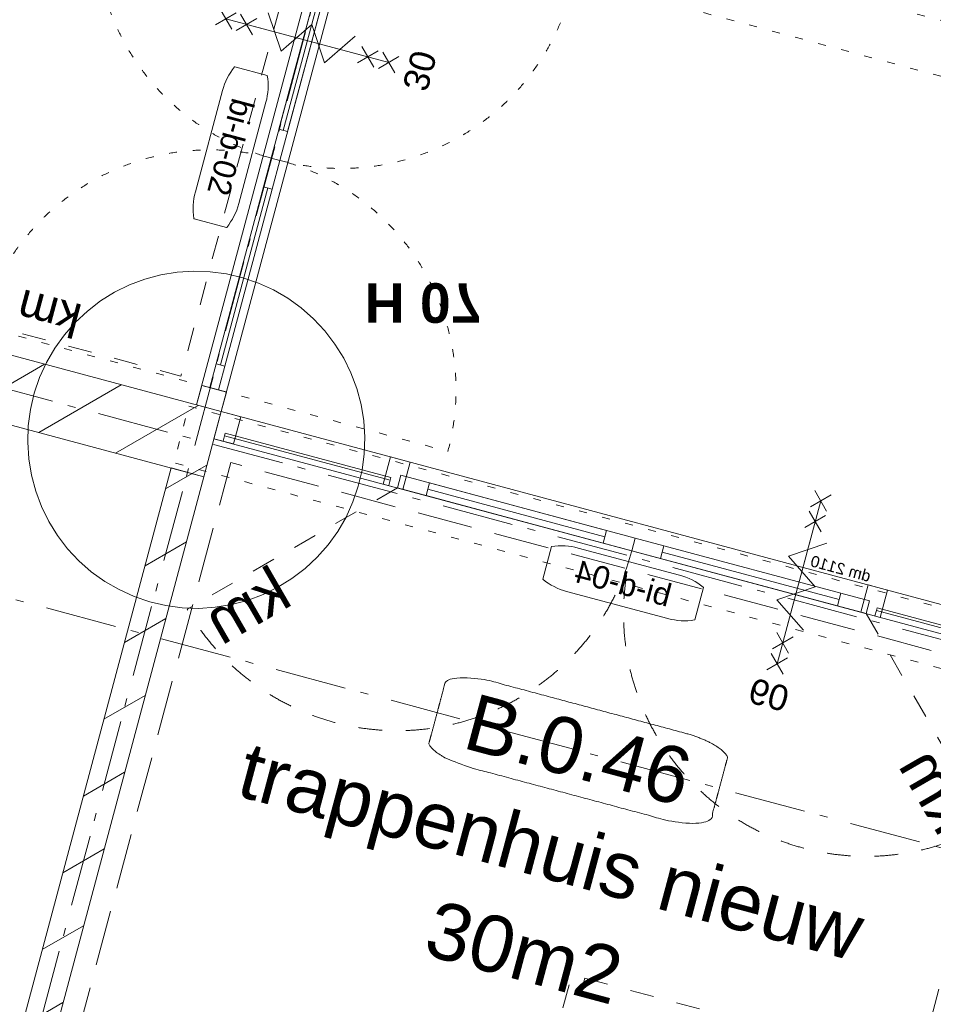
# Model space of a CAD drawing. Header units: millimetres. Extents: x -62314 to 79800, y -34032 to 28340.
# Tile 67 of 85: x 47303 to 51369, y -18197 to -13817. Entities that reach past the tile are written whole.
import ezdxf
from ezdxf.enums import TextEntityAlignment as Align

# ---------------------------------------------------------------- set-up
doc = ezdxf.new("R2010")
doc.units = ezdxf.units.MM
doc.header["$LTSCALE"] = 508
doc.header["$PDMODE"] = 1
doc.header["$PDSIZE"] = -2
for name, pattern in [('Dash Style-1', [0.41664, 0.20828, -0.20836]), ('Dash Style-2', [0.6944250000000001, 0.48607, -0.2083550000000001]), ('Dash Style-5', [0.20828000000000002, 0.069425, -0.138855]), ('Dash Style-6', [1.0416400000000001, 0.625, -0.20828, 0.06943000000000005, -0.13893])]:
    doc.linetypes.add(name, pattern=pattern)
for name, color, linetype, lineweight in [('(00) tekening-bovenliggend', 8, 'Dash Style-1', 0), ('(00) tekening-lijn draairichting', 7, 'Dash Style-1', 0), ('(00) tekening-merk kozijn', 40, 'Continuous', 0), ('(00) tekening-stippel dun', 8, 'Dash Style-1', 0), ('(00) tekening-stramien-algemeen', 7, 'Dash Style-6', 0), ('(00) tekening-verwijzing', 33, 'Fence_Line', 0), ('(00) tekst-algemeen', 8, 'Continuous', 0), ('(00) tekst-klein', 8, 'Continuous', 0), ('(00) tekst-ruimtenummer-algemeen', 8, 'Continuous', 0), ('(00) tekst-ruimtenummer-gradering', 8, 'Continuous', 0), ('(00) tekst-tekening verwijzing', 8, 'Continuous', 0), ('(04) bouwaanvraag-brandweer-bestaand-WBDBO', 142, 'Dash Style-1', 0), ('(04) bouwaanvraag-brandweer-bestaand-WBDBO 60min', 1, 'Dash Style-2', 0), ('(04) bouwaanvraag-brandweer-WBDBO', 142, 'Dash Style-1', 0), ('(22) binnenwanden-X kalkzandsteen', 1, 'Continuous', 0), ('(28) hoofddraagconstructie-bovenliggend', 1, 'Dash Style-5', 0), ('None', 7, 'Continuous', 0)]:
    doc.layers.add(name, color=color, linetype=linetype, lineweight=lineweight)
doc.styles.add('Arial', font='Arial')
doc.styles.add('Arial Bold (bold)', font='Arial Bold')
doc.styles.add('Arial Italic (italic)', font='Arial Italic')
doc.styles.add('Helvetica', font='Helvetica')
doc.linetypes.add('Fence_Line', pattern='A,0,[1,Fence_Line.shx,S=0.1968503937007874,R=0,X=0,Y=-0.4419417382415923],-5', length=5)
pattern_1 = [(45, (0, 0), (-176.7766952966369, 176.7766952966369), [])]

# ---------------------------------------------------------------- blocks, each defined once
blk = doc.blocks.new('Group-2-1')
at = {"layer": '(00) tekening-stippel dun', "color": 2, "lineweight": 0, "transparency": 33554687}
blk.add_line((1756.202964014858, -1634.999999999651), (-1.818989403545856e-12, -1634.999999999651), dxfattribs=at)
at = {"layer": '(00) tekening-stippel dun', "color": 2, "lineweight": 0, "transparency": 33554687, "flags": 128}
blk.add_lwpolyline([(1931.083734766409, -75), (0, -75), (0, -1694.999999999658), (1749.476780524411, -1694.999999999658)], dxfattribs=at)
blk = doc.blocks.new('Group-3-1')
at = {"layer": 'None', "color": 17, "transparency": 33554687}
blk.add_blockref('Group-2-1', (0, 0), dxfattribs=at)
blk = doc.blocks.new('Group-4-1')
at = {"layer": 'None', "color": 17, "transparency": 33554687}
blk.add_blockref('Group-3-1', (0, 0), dxfattribs=at)
blk = doc.blocks.new('trap steek begane grond')
at = {"layer": 'None', "color": 17, "transparency": 33554687}
blk.add_blockref('Group-4-1', (0, 0), dxfattribs=at)
blk = doc.blocks.new('(00)-1-ruimtenummer-200')
at = {"layer": '(00) tekst-ruimtenummer-algemeen', "color": 17, "lineweight": 0, "transparency": 33554687}
blk.add_open_spline([(433.3333333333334, 617.9722222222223), (491.3889916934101, 617.9722222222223), (591.9443416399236, 600.3272716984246), (650, 569.7653208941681), (650, 420.4166666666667), (650, 271.0680124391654), (591.9443416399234, 240.5060616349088), (491.3889916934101, 222.8611111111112), (-1.387778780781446e-13, 222.8611111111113), (-491.3889916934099, 222.8611111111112), (-591.9443416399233, 240.5060616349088), (-650, 271.0680124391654), (-650, 420.4166666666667), (-650.0000000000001, 569.765320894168), (-591.9443416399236, 600.3272716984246), (-491.3889916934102, 617.9722222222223), (-14.5139145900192, 617.9722222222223), (433.3333333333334, 617.9722222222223)], degree=2, knots=[0, 0, 0, 0.01329560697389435, 0.02659121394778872, 0.03988682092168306, 0.2516619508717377, 0.2649575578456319, 0.2782531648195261, 0.2915487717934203, 0.5033239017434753, 0.5166195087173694, 0.5299151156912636, 0.5432107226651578, 0.7549858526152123, 0.7682814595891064, 0.7815770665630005, 0.7948726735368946, 1, 1, 1], dxfattribs=at)
at = {"layer": 'None', "color": 2, "linetype": 'Continuous', "lineweight": 0}
blk.add_point((0, 0), dxfattribs=at)
at = {"layer": '(00) tekst-ruimtenummer-algemeen', "color": 17, "transparency": 33554687, "style": 'Arial'}
for tag, p in [('nummer', (0, 222.8611111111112)), ('naam', (0, -243.4166666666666)), ('oppervlak', (0, -709.6944444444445))]:
    blk.add_attdef(tag, text='', height=251.4919704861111, dxfattribs=at).set_placement(p, align=Align.BOTTOM_CENTER)
at = {"layer": '(00) tekst-ruimtenummer-gradering', "color": 17, "transparency": 33554687, "style": 'Arial Italic (italic)'}
blk.add_attdef('personen', text='', height=251.4919704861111, dxfattribs=at).set_placement((0, -875.7024739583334), align=Align.TOP_CENTER)
at = {"layer": 'None', "color": 0, "flags": 1}
blk.add_attdef('klasse', (-1353.233506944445, -1667.368880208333), '', height=251.4919704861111, dxfattribs=at)
blk = doc.blocks.new('blok b-v0-gevel_constructie')
at = {"layer": '(22) binnenwanden-X kalkzandsteen', "linetype": 'Continuous', "lineweight": 0, "transparency": 33554687}
h = blk.add_hatch(dxfattribs=at)
h.set_pattern_fill('(__)F kzs 1_100', color=253, style=0, pattern_type=2)
h.set_pattern_definition(pattern_1)
h.paths.add_polyline_path([(1525.004433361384, 8515.072604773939), (3375.004433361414, 8515.072604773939), (3375.004433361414, 8215.072604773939), (1525.004433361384, 8215.072604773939)])
h = blk.add_hatch(dxfattribs=at)
h.set_pattern_fill('(__)F kzs 1_100', color=253, style=0, pattern_type=2)
h.set_pattern_definition(pattern_1)
h.paths.add_polyline_path([(3225.000050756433, 3784.168086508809), (3375.000050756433, 3784.168086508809), (3375.000050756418, 8215.072604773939), (3225.000050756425, 8215.072604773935)])
at = {"layer": '(22) binnenwanden-X kalkzandsteen', "color": 3, "lineweight": 0, "transparency": 33554687, "flags": 128}
for points in [[(1525.004433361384, 8515.072604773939), (3375.004433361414, 8515.072604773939), (3375.004433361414, 8215.072604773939), (1525.004433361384, 8215.072604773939)], [(3225.000050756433, 3784.168086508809), (3375.000050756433, 3784.168086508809), (3375.000050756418, 8215.072604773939), (3225.000050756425, 8215.072604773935)]]:
    blk.add_lwpolyline(points, close=True, dxfattribs=at)
at = {"layer": '(28) hoofddraagconstructie-bovenliggend', "color": 2, "lineweight": 0, "transparency": 33554687, "flags": 128}
blk.add_lwpolyline([(-122.4936799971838, 11024.49295162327), (6721.47530769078, 11024.49295162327), (6721.47530769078, 10784.49295162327), (-122.4936799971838, 10784.49295162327)], close=True, dxfattribs=at)
blk = doc.blocks.new('00-merk kozijn')
at = {"layer": '(00) tekening-merk kozijn', "color": 2, "lineweight": 0, "transparency": 33554687, "flags": 128}
blk.add_lwpolyline([(233.3333333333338, 50, 0.1053572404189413), (349.3970315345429, 74.73081764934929), (350.0000000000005, 75), (350.0000000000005, 225), (349.3970315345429, 225.2691823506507, 0.1053572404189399), (233.3333333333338, 250), (-233.3333333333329, 250, 0.1053572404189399), (-349.3970315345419, 225.2691823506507), (-349.9999999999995, 225), (-349.9999999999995, 75), (-349.3970315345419, 74.73081764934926, 0.1053572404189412), (-233.3333333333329, 50)], format="xyb", close=True, dxfattribs=at)
at = {"layer": 'None', "color": 2, "linetype": 'Continuous', "lineweight": 0, "transparency": 33554687}
blk.add_point((0, 0), dxfattribs=at)
at = {"layer": '(00) tekening-merk kozijn', "color": 2, "transparency": 33554687, "style": 'Arial'}
blk.add_attdef('MERK', text='', height=100.5967881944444, dxfattribs=at).set_placement((4.547473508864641e-13, 149.8852595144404), align=Align.MIDDLE_CENTER)
blk = doc.blocks.new('Group-91-1')
at = {"layer": 'None', "color": 17, "lineweight": 0, "transparency": 33554687}
for p, q in [((1792.499999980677, -95.99999999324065), (977.4999999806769, -95.99999999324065)), ((2057.499999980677, -95.99999999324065), (2872.499999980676, -95.99999999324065))]:
    blk.add_line(p, q, dxfattribs=at)
at = {"layer": 'None', "color": 17, "lineweight": 0, "transparency": 33554687, "flags": 128}
for points in [[(844.9999999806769, -66.99999999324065), (1924.999999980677, -66.99999999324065), (1924.999999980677, -124.9999999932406), (844.9999999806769, -124.9999999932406)], [(977.4999999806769, -66.99999999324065), (1792.499999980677, -66.99999999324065), (1792.499999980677, -124.9999999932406), (977.4999999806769, -124.9999999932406)], [(1924.999999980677, -66.99999999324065), (3004.999999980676, -66.99999999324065), (3004.999999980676, -124.9999999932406), (1924.999999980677, -124.9999999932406)], [(2057.499999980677, -66.99999999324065), (2872.499999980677, -66.99999999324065), (2872.499999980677, -124.9999999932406), (2057.499999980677, -124.9999999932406)]]:
    blk.add_lwpolyline(points, close=True, dxfattribs=at)
blk = doc.blocks.new('bi-d-04 plt')
at = {"layer": '(00) tekening-lijn draairichting', "color": 17, "lineweight": 0, "transparency": 33554687}
for p, q in [((844.9999999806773, -124.9999999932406), (81.32467631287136, -888.6753236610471)), ((3004.999999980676, -124.9999999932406), (3768.675323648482, -888.6753236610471))]:
    blk.add_line(p, q, dxfattribs=at)
for centre, start, end in [((844.9999999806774, -124.9999999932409), 225, 0), ((3004.999999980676, -124.9999999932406), 180, 315)]:
    blk.add_arc(centre, 1079.999999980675, start, end, dxfattribs=at)
at = {"layer": 'None', "color": 17, "lineweight": 0, "transparency": 33554687}
for p, q in [((42.00000000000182, -99.99999999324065), (42.00000000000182, -124.9999999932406)), ((804.9999999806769, -99.99999999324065), (804.9999999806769, -124.9999999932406)), ((3045.000000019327, -99.99999999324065), (3045.000000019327, -124.9999999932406)), ((3808.000000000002, -99.99999999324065), (3808.000000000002, -124.9999999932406))]:
    blk.add_line(p, q, dxfattribs=at)
at = {"layer": 'None', "color": 17, "lineweight": 0, "transparency": 33554687, "flags": 128}
for points in [[(1.818989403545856e-12, 6.759364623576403e-09), (3850.000000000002, 6.759364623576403e-09), (3850.000000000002, -124.9999999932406), (1.818989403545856e-12, -124.9999999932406)], [(1.818989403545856e-12, 6.759350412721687e-09), (90.00000000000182, 6.759350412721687e-09), (90.00000000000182, -124.9999999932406), (1.818989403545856e-12, -124.9999999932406)], [(779.9999999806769, 6.759350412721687e-09), (869.9999999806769, 6.759350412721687e-09), (869.9999999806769, -124.9999999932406), (779.9999999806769, -124.9999999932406)], [(2979.999999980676, 6.759350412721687e-09), (3069.999999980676, 6.759350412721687e-09), (3069.999999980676, -124.9999999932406), (2979.999999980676, -124.9999999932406)], [(3760.000000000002, 6.759350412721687e-09), (3850.000000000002, 6.759350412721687e-09), (3850.000000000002, -124.9999999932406), (3760.000000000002, -124.9999999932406)], [(42.00000000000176, -87.99999999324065), (804.9999999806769, -87.99999999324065), (804.9999999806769, -99.99999999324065), (42.00000000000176, -99.99999999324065)], [(3045.000000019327, -87.99999999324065), (3808.000000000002, -87.99999999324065), (3808.000000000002, -99.99999999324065), (3045.000000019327, -99.99999999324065)]]:
    blk.add_lwpolyline(points, close=True, dxfattribs=at)
at = {"layer": '(00) tekening-merk kozijn', "color": 1, "transparency": 33554687}
ref = blk.add_blockref('00-merk kozijn', (1925.000000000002, -124.9999999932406), dxfattribs=dict(at, rotation=180))
ref.add_attrib('MERK', 'bi-d-04', dxfattribs={"color": 2, "transparency": 33554687, "height": 100.5967881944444, "style": 'Arial'}).set_placement((1925.000000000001, -274.885259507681), align=Align.MIDDLE_CENTER)
at = {"layer": 'None', "color": 17, "transparency": 33554687}
blk.add_blockref('Group-91-1', (0, 0), dxfattribs=at)
at = {"layer": '(00) tekst-algemeen', "color": 17, "transparency": 33554687, "char_height": 201.1935763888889, "attachment_point": 1, "line_spacing_factor": 0.8365736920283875, "style": 'Helvetica'}
for insert, rotation in [((3455.906464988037, -598.7001011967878), 315), ((128.0768335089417, -864.7168026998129), 44.99999999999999)]:
    blk.add_mtext('km', dxfattribs=dict(at, insert=insert, rotation=rotation))
at = {"layer": '(00) tekst-klein', "color": 17, "insert": (869.9999999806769, 13.11540845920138), "char_height": 50.29839409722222, "attachment_point": 7, "line_spacing_factor": 0.9633272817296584, "style": 'Arial'}
blk.add_mtext('dm 2110', dxfattribs=at)
blk = doc.blocks.new('Group-46-1')
at = {"layer": '(04) bouwaanvraag-brandweer-bestaand-WBDBO 60min', "color": 1, "lineweight": 0, "transparency": 33554687}
for p, q in [((-37.5, -412.5000000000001), (37.5, -337.5000000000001)), ((-37.5, -337.5000000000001), (37.5, -412.5000000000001))]:
    blk.add_line(p, q, dxfattribs=at)
blk = doc.blocks.new('Group-47-1')
at = {"layer": '(04) bouwaanvraag-brandweer-bestaand-WBDBO 60min', "color": 1, "lineweight": 0, "transparency": 33554687}
for p, q in [((-37.5, 412.4999999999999), (37.5, 337.4999999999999)), ((-37.5, 337.4999999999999), (37.5, 412.4999999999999))]:
    blk.add_line(p, q, dxfattribs=at)
blk = doc.blocks.new('Group-48-1')
at = {"layer": '(04) bouwaanvraag-brandweer-bestaand-WBDBO 60min', "color": 1, "lineweight": 0, "transparency": 33554687}
for p, q in [((-37.5, 241.0580729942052), (37.5, 316.0580729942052)), ((-37.5, 316.0580729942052), (37.5, 241.0580729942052))]:
    blk.add_line(p, q, dxfattribs=at)
blk = doc.blocks.new('Group-49-1')
at = {"layer": '(04) bouwaanvraag-brandweer-bestaand-WBDBO 60min', "color": 1, "lineweight": 0, "transparency": 33554687}
for p, q in [((-37.5, -242.8656645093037), (37.5, -317.8656645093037)), ((-37.5, -317.8656645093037), (37.5, -242.8656645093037))]:
    blk.add_line(p, q, dxfattribs=at)
blk = doc.blocks.new('Group-50-1')
at = {"layer": '(04) bouwaanvraag-brandweer-bestaand-WBDBO 60min', "color": 1, "linetype": 'Continuous', "lineweight": 0, "transparency": 33554687}
for p, q in [((75.00000199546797, 200), (-74.99999800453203, 99.99999999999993)), ((75.00000199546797, -7.389644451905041e-14), (-74.99999800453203, 99.99999999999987)), ((75.00000199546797, -7.389644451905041e-14), (-74.99999800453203, -100)), ((-74.99999800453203, -100), (75.00000199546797, -200))]:
    blk.add_line(p, q, dxfattribs=at)
blk = doc.blocks.new('brand-zs deur-2')
at = {"layer": '(04) bouwaanvraag-brandweer-bestaand-WBDBO 60min', "color": 1, "linetype": 'Continuous', "lineweight": 0, "transparency": 33554687}
blk.add_line((0, -250), (0, 250), dxfattribs=at)
at = {"layer": '(04) bouwaanvraag-brandweer-bestaand-WBDBO 60min', "color": 2, "linetype": 'Continuous', "lineweight": 0, "transparency": 33554687}
blk.add_point((0, 0), dxfattribs=at)
at = {"layer": '(04) bouwaanvraag-brandweer-bestaand-WBDBO 60min', "color": 1, "transparency": 33554687}
blk.add_blockref('Group-50-1', (0, 0), dxfattribs=at)
blk = doc.blocks.new('brand-rw 60 + zelfs')
at = {"layer": '(04) bouwaanvraag-brandweer-bestaand-WBDBO 60min', "color": 1, "linetype": 'Continuous', "lineweight": 0, "transparency": 33554687}
blk.add_line((0, -374.9999999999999), (0, 374.9999999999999), dxfattribs=at)
at = {"layer": '(04) bouwaanvraag-brandweer-bestaand-WBDBO 60min', "color": 2, "linetype": 'Continuous', "lineweight": 0, "transparency": 33554687}
blk.add_point((0, 0), dxfattribs=at)
at = {"layer": '(04) bouwaanvraag-brandweer-bestaand-WBDBO 60min', "color": 1, "transparency": 33554687}
for name in ['Group-47-1', 'Group-48-1', 'Group-49-1', 'Group-46-1']:
    blk.add_blockref(name, (0, 0), dxfattribs=at)
at = {"layer": 'None', "color": 17, "transparency": 33554687}
blk.add_blockref('brand-zs deur-2', (6.821210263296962e-12, 0), dxfattribs=at)
at = {"layer": '(04) bouwaanvraag-brandweer-bestaand-WBDBO 60min', "color": 1, "transparency": 33554687, "insert": (0, 459.4875), "char_height": 113.17138671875, "attachment_point": 8, "line_spacing_factor": 0.9633272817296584, "style": 'Arial'}
blk.add_mtext('60', dxfattribs=at)
blk = doc.blocks.new('Group-41-1')
at = {"layer": '(04) bouwaanvraag-brandweer-WBDBO', "color": 1, "lineweight": 0, "transparency": 33554687}
for p, q in [((-37.5, -412.5000000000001), (37.5, -337.5000000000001)), ((-37.5, -337.5000000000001), (37.5, -412.5000000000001))]:
    blk.add_line(p, q, dxfattribs=at)
blk = doc.blocks.new('Group-42-1')
at = {"layer": '(04) bouwaanvraag-brandweer-WBDBO', "color": 1, "lineweight": 0, "transparency": 33554687}
for p, q in [((-37.5, 412.4999999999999), (37.5, 337.4999999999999)), ((-37.5, 337.4999999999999), (37.5, 412.4999999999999))]:
    blk.add_line(p, q, dxfattribs=at)
blk = doc.blocks.new('Group-43-1')
at = {"layer": '(04) bouwaanvraag-brandweer-WBDBO', "color": 1, "linetype": 'Continuous', "lineweight": 0, "transparency": 33554687}
for p, q in [((75.00000199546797, 200), (-74.99999800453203, 99.99999999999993)), ((75.00000199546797, -7.389644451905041e-14), (-74.99999800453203, 99.99999999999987)), ((75.00000199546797, -7.389644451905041e-14), (-74.99999800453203, -100)), ((-74.99999800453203, -100), (75.00000199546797, -200))]:
    blk.add_line(p, q, dxfattribs=at)
blk = doc.blocks.new('brand-zs deur')
at = {"layer": '(04) bouwaanvraag-brandweer-WBDBO', "color": 1, "linetype": 'Continuous', "lineweight": 0, "transparency": 33554687}
blk.add_line((0, -250), (0, 250), dxfattribs=at)
at = {"layer": 'None', "color": 2, "linetype": 'Continuous', "lineweight": 0, "transparency": 33554687}
blk.add_point((0, 0), dxfattribs=at)
at = {"layer": '(04) bouwaanvraag-brandweer-WBDBO', "color": 1, "transparency": 33554687}
blk.add_blockref('Group-43-1', (0, 0), dxfattribs=at)
blk = doc.blocks.new('Group-44-1')
at = {"layer": '(04) bouwaanvraag-brandweer-WBDBO', "color": 1, "lineweight": 0, "transparency": 33554687}
for p, q in [((-37.5, 241.0580729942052), (37.5, 316.0580729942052)), ((-37.5, 316.0580729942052), (37.5, 241.0580729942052))]:
    blk.add_line(p, q, dxfattribs=at)
blk = doc.blocks.new('Group-45-1')
at = {"layer": '(04) bouwaanvraag-brandweer-WBDBO', "color": 1, "lineweight": 0, "transparency": 33554687}
for p, q in [((-37.5, -242.8656645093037), (37.5, -317.8656645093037)), ((-37.5, -317.8656645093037), (37.5, -242.8656645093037))]:
    blk.add_line(p, q, dxfattribs=at)
blk = doc.blocks.new('brand-rw 30 + zelfs')
at = {"layer": '(04) bouwaanvraag-brandweer-WBDBO', "color": 1, "linetype": 'Continuous', "lineweight": 0, "transparency": 33554687}
blk.add_line((0, -374.9999999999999), (0, 374.9999999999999), dxfattribs=at)
at = {"layer": 'None', "color": 2, "linetype": 'Continuous', "lineweight": 0, "transparency": 33554687}
blk.add_point((0, 0), dxfattribs=at)
at = {"layer": '(04) bouwaanvraag-brandweer-WBDBO', "color": 1, "transparency": 33554687}
for name in ['Group-42-1', 'Group-44-1', 'Group-45-1', 'Group-41-1']:
    blk.add_blockref(name, (0, 0), dxfattribs=at)
at = {"layer": 'None', "color": 17, "transparency": 33554687}
blk.add_blockref('brand-zs deur', (0, 0), dxfattribs=at)
at = {"layer": '(04) bouwaanvraag-brandweer-WBDBO', "color": 1, "transparency": 33554687, "insert": (0, 459.4875), "char_height": 113.17138671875, "attachment_point": 8, "line_spacing_factor": 0.9633272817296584, "style": 'Arial'}
blk.add_mtext('30', dxfattribs=at)
blk = doc.blocks.new('kleefmagneet plg')
at = {"layer": 'None', "color": 17, "transparency": 33554687, "insert": (-280, 81.04518229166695), "char_height": 150.895182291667, "width": 335.8913463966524, "attachment_point": 1, "line_spacing_factor": 0.9633272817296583, "style": 'Arial'}
blk.add_mtext('km', dxfattribs=at)
blk = doc.blocks.new('bi-b-02 plt')
at = {"layer": '(00) tekening-bovenliggend', "color": 17, "linetype": 'Dash Style-5', "lineweight": 0, "transparency": 33554687}
for p, q in [((90, -37.00000000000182), (90, 1020.000000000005)), ((2204.000000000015, -37.00000000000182), (2204.000000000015, 1020.000000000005)), ((90, -77.00000000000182), (90, -1134.000000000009)), ((2204.000000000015, -77.00000000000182), (2204.000000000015, -1134.000000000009))]:
    blk.add_line(p, q, dxfattribs=at)
for centre, start, end in [((90.00000000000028, -37.00000000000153), 359.9999999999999, 90), ((2204.000000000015, -37.00000000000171), 90, 180), ((90.00000000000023, -77.0000000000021), 270, 5.684341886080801e-14), ((2204.000000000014, -77.00000000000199), 180, 270)]:
    blk.add_arc(centre, 1057.000000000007, start, end, dxfattribs=at)
at = {"layer": 'None', "color": 17, "lineweight": 0, "transparency": 33554687}
for p, q in [((1014.500000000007, -57.00000000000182), (199.5000000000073, -57.00000000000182)), ((1279.500000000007, -57.00000000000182), (2094.500000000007, -57.00000000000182))]:
    blk.add_line(p, q, dxfattribs=at)
at = {"layer": 'None', "color": 17, "lineweight": 0, "transparency": 33554687, "flags": 128}
for points in [[(7.275957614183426e-12, 0), (2294.000000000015, 0), (2294.000000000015, -114.0000000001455), (7.275957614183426e-12, -114.0000000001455)], [(0, 0), (90, 0), (90, -114.0000000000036), (0, -114.0000000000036)], [(2204.000000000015, 0), (2294.000000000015, 0), (2294.000000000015, -114.0000000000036), (2204.000000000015, -114.0000000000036)], [(90, -37.00000000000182), (1147.000000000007, -37.00000000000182), (1147.000000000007, -77.00000000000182), (90, -77.00000000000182)], [(199.5000000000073, -37.00000000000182), (1014.500000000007, -37.00000000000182), (1014.500000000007, -77.00000000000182), (199.5000000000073, -77.00000000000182)], [(1147.000000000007, -37.00000000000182), (2204.000000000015, -37.00000000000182), (2204.000000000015, -77.00000000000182), (1147.000000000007, -77.00000000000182)], [(1279.500000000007, -37.00000000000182), (2094.500000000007, -37.00000000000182), (2094.500000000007, -77.00000000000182), (1279.500000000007, -77.00000000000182)]]:
    blk.add_lwpolyline(points, close=True, dxfattribs=at)
at = {"layer": '(00) tekening-merk kozijn', "color": 1, "transparency": 33554687}
ref = blk.add_blockref('00-merk kozijn', (1147.000000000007, -114.0000000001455), dxfattribs=dict(at, rotation=180))
ref.add_attrib('MERK', 'bi-b-02', dxfattribs={"color": 2, "transparency": 33554687, "height": 100.5967881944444, "style": 'Arial'}).set_placement((1147.000000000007, -263.8852595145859), align=Align.MIDDLE_CENTER)
at = {"layer": 'None', "color": 17, "transparency": 33554687, "rotation": 270}
for p in [(228.782140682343, -992.7043268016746), (2065.217859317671, -992.7043268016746)]:
    blk.add_blockref('kleefmagneet plg', p, dxfattribs=at)
blk = doc.blocks.new('blok B 00')
at = {"layer": '(04) bouwaanvraag-brandweer-bestaand-WBDBO', "color": 6, "lineweight": 0, "transparency": 33554687, "flags": 128}
blk.add_lwpolyline([(45885.2398479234, -1299.055515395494), (46720.00343507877, 146.7974298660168), (46720.00343507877, 8620.644394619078), (50641.01131857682, 8620.644394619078), (50641.01131857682, 11241.42200123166), (48160.56009705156, 11241.42200123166), (47980.4545534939, 13805.17779702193), (52571.7378417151, 14829.30505668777), (51852.03783365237, 25090.92662645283), (47202.56764390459, 23835.31052130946), (46930.9057250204, 27708.71857368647)], dxfattribs=at)
at = {"layer": '(04) bouwaanvraag-brandweer-bestaand-WBDBO 60min', "color": 6, "lineweight": 0, "transparency": 33554687, "flags": 128}
blk.add_lwpolyline([(55355.01039364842, -1299.055515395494), (54605.01006210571, -0.01683546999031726), (54604.6496576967, 8125.620105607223), (54604.6496576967, 8306.644394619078), (50954.6496576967, 8306.644394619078), (50954.6496576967, 8025.620105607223), (50954.65409309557, 8025.620105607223), (50955.01006210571, -0.01683546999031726)], dxfattribs=at)
at = {"layer": '(28) hoofddraagconstructie-bovenliggend', "color": 2, "lineweight": 0, "transparency": 33554687, "flags": 128}
blk.add_lwpolyline([(50709.63544483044, 8500.643510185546), (56632.31710351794, 8500.643510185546), (56632.31710351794, 8240.643510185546), (50709.63544483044, 8240.643510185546)], close=True, dxfattribs=at)
at = {"layer": 'None', "color": 17, "transparency": 33554687}
blk.add_blockref('blok b-v0-gevel_constructie', (47480.01000814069, -0.01789143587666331), dxfattribs=at)
at = {"layer": 'None', "color": 17, "transparency": 33554687, "rotation": 270}
for name, p in [('bi-b-02 plt', (50855.0144415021, 10809.05471333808)), ('trap steek begane grond', (54705.00895509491, 6499.209321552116))]:
    blk.add_blockref(name, p, dxfattribs=at)
at = {"layer": 'None', "color": 17, "transparency": 33554687, "xscale": -1}
for name, p, rotation in [('brand-rw 30 + zelfs', (50798.01021992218, 10207.64435228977), 270), ('brand-rw 60 + zelfs', (53534.64965771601, 8446.644394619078), 180)]:
    blk.add_blockref(name, p, dxfattribs=dict(at, rotation=rotation))
blk.add_blockref('bi-d-04 plt', (54705.0144415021, 8515.054713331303), dxfattribs=at)
at = {"layer": 'None', "color": 17, "transparency": 33554687}
ref = blk.add_blockref('(00)-1-ruimtenummer-200', (52779.64965769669, 7049.636948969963), dxfattribs=at)
ref.add_attrib('nummer', 'B.0.46', dxfattribs={"layer": '(00) tekst-ruimtenummer-algemeen', "color": 17, "transparency": 33554687, "height": 251.4919704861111, "style": 'Arial'}).set_placement((52779.64965769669, 7272.498060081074), align=Align.BOTTOM_CENTER)
ref.add_attrib('naam', 'trappenhuis nieuw', dxfattribs={"layer": '(00) tekst-ruimtenummer-algemeen', "color": 17, "transparency": 33554687, "height": 251.4919704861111, "style": 'Arial'}).set_placement((52779.64965769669, 6806.220282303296), align=Align.BOTTOM_CENTER)
ref.add_attrib('oppervlak', '30m2', dxfattribs={"layer": '(00) tekst-ruimtenummer-algemeen', "color": 17, "transparency": 33554687, "height": 251.4919704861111, "style": 'Arial'}).set_placement((52779.64965769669, 6339.942504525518), align=Align.BOTTOM_CENTER)
blk = doc.blocks.new('Group-174-1')
at = {"layer": '(00) tekening-verwijzing', "color": 7, "linetype": 'Continuous', "lineweight": 0, "flags": 128}
blk.add_lwpolyline([(228.6933833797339, 770.0118624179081), (294.7510574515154, 737.5531780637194), (357.3091383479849, 698.7760068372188), (415.7651575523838, 654.0537940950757), (469.5561516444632, 603.8172391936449), (518.1640839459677, 548.5501476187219), (561.1208334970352, 488.7847716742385), (598.0127033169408, 425.096684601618), (628.4844045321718, 358.0992374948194), (652.2424780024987, 288.4376523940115), (669.0581204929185, 216.7828084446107), (678.7693881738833, 143.8247809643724), (681.2827562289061, 70.2661956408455), (676.5740195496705, -3.184538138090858), (664.6885258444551, -75.82004965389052), (645.7407389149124, -146.9408192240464), (619.9131363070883, -215.8619149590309), (587.4544519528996, -281.9195890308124), (548.677280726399, -344.4776699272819), (503.9550679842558, -402.9336891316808), (453.7185130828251, -456.7246832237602), (398.4514215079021, -505.3326155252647), (338.6860455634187, -548.2893650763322), (274.9979584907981, -585.1812348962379), (208.0005113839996, -615.6529361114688), (138.3389262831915, -639.4110095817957), (66.68408233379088, -656.2266520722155), (-6.273945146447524, -665.9379197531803), (-79.83253046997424, -668.4512878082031), (-153.2832642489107, -663.7425511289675), (-225.9187757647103, -651.857057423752), (-297.0395453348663, -632.9092704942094), (-365.9606410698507, -607.0816678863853), (-432.0183151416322, -574.6229835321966), (-494.5763960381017, -535.845812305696), (-553.0324152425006, -491.1235995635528), (-606.82340933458, -440.8870446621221), (-655.4313416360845, -385.6199530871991), (-698.388091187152, -325.8545771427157), (-735.2799610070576, -262.1664900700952), (-765.7516622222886, -195.1690429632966), (-789.5097356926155, -125.5074578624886), (-806.3253781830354, -53.85261391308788), (-816.0366458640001, 19.10541356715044), (-818.550013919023, 92.66399889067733), (-813.8412772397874, 166.1147326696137), (-801.9557835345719, 238.7502441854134), (-783.0079966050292, 309.8710137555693), (-757.1803939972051, 378.7921094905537), (-724.7217096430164, 444.8497835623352), (-685.9445384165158, 507.4078644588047), (-641.2223256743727, 565.8638836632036), (-590.9857707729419, 619.654877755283), (-535.7186791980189, 668.2628100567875), (-475.9533032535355, 711.219559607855), (-412.2652161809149, 748.1114294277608), (-345.2677690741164, 778.5831306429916), (-275.6061839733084, 802.3412041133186), (-203.9513400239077, 819.1568466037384), (-130.9933125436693, 828.8681142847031), (-57.43472722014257, 831.381482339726), (16.01600655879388, 826.6727456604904), (88.65151807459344, 814.7872519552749), (159.7722876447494, 795.8394650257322)], close=True, dxfattribs=at)
at = {"layer": '(00) tekst-tekening verwijzing', "color": 17, "style": 'Arial Bold (bold)'}
blk.add_attdef('det._verw.', text='', height=176.0443793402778, dxfattribs=at).set_placement((681.0379576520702, -667.6344374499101), align=Align.BOTTOM_LEFT)
blk = doc.blocks.new('00-detail aanduiding')
at = {"layer": 'None', "color": 17, "transparency": 33554687}
blk.add_blockref('Group-174-1', (0, 0), dxfattribs=at).add_auto_attribs({'det._verw.': 'H 07'})
at = {"layer": 'None', "color": 0, "flags": 1}
blk.add_attdef('det._verw.', (-818.6336288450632, -668.5349027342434), '', height=0.18, dxfattribs=at)
blk = doc.blocks.new('Group-195-1')
at = {"layer": '(00) tekening-stramien-algemeen', "color": 2, "lineweight": 0, "transparency": 33554687}
for p, q in [((71014.45158457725, -2704.924647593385), (-1884.519199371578, -2704.928185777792)), ((71014.45158457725, -3599.924647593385), (-1884.519199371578, -3599.928185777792))]:
    blk.add_line(p, q, dxfattribs=at)
blk = doc.blocks.new('Stramien blok B')
at = {"layer": '(00) tekening-stramien-algemeen', "color": 2, "lineweight": 0, "transparency": 33554687}
blk.add_line((50510.00186100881, 1818.879907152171), (50510.00299035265, -14997.5703125), dxfattribs=at)
at = {"layer": 'None', "color": 17, "transparency": 33554687}
blk.add_blockref('Group-195-1', (0, 0), dxfattribs=at)

msp = doc.modelspace()

# ---------------------------------------------------------------- block references
at = {"layer": 'None', "color": 17, "transparency": 33554687}
for name, p, rotation in [('Stramien blok B', (0, 0), 344.9999645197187), ('blok B 00', (-3125.943378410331, -10622.92537699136), 344.9999999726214)]:
    msp.add_blockref(name, p, dxfattribs=dict(at, rotation=rotation))
at = {"layer": 'None', "color": 17, "transparency": 33554687, "xscale": -1, "rotation": 180}
msp.add_blockref('00-detail aanduiding', (48157.45322046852, -15604.2727466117), dxfattribs=at)

doc.saveas('drawing.dxf')
